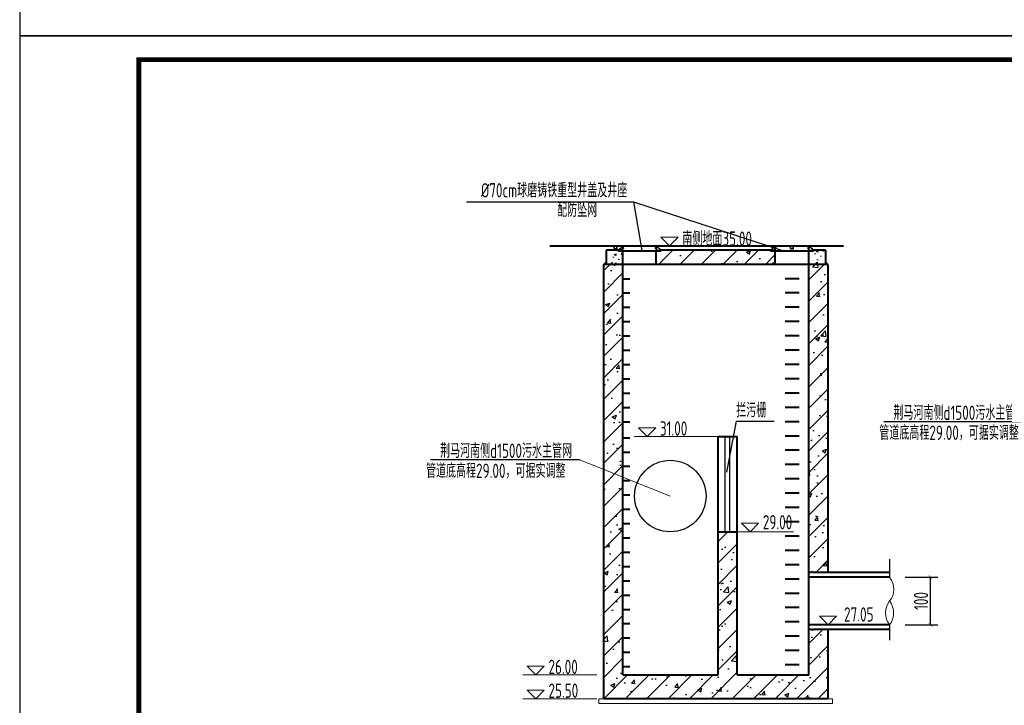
# Model space of a CAD drawing. Header units: millimetres. Extents: x 65530 to 130460, y -103607 to -18875.
# Tile 16 of 73: x 86219 to 88284, y -78464 to -77026. Entities that reach past the tile are written whole.
import ezdxf

# ---------------------------------------------------------------- set-up
doc = ezdxf.new("R2010")
doc.units = ezdxf.units.MM
doc.header["$LTSCALE"] = 0.5
for name, color, linetype, lineweight in [('LAYER3', 7, 'Continuous', 50), ('填充', 4, 'Continuous', 25), ('标注线', 4, 'Continuous', 13), ('粗线', 1, 'Continuous', 40), ('细实线', 7, 'Continuous', 25), ('细线', 3, 'Continuous', 25), ('轮廓', 1, 'Continuous', 40)]:
    doc.layers.add(name, color=color, linetype=linetype, lineweight=lineweight)
doc.styles.add('HzTxt', font='tssdeng.shx', dxfattribs={"width": 0.7, "bigfont": 'hztxt.shx'})
doc.dimstyles.new('1bi50', dxfattribs={"dimtxt": 30, "dimasz": 7.5, "dimexe": 15, "dimexo": 15, "dimgap": 5, "dimtad": 1, "dimdec": 0, "dimtxsty": 'HzTxt', "dimblk": 'ARCHTICK', "dimcen": 2.5, "dimclrd": 256, "dimclre": 256, "dimclrt": 256, "dimadec": 0, "dimazin": 0, "dimtfac": 1, "dimtdec": 0, "dimtmove": 2, "dimatfit": 2, "dimfxl": 0, "dimlwd": -1, "dimlwe": -1, "dimarcsym": 0})
pattern_1 = [(135, (86273.7216, -77540.2586), (-0.2245064, -0.2245064), [])]
pattern_2 = [(45, (88764.10197, -77540.2318), (0.2245064, -0.2245064), [])]
pattern_3 = [(135, (86593.7228, -77540.2586), (-0.2245064, -0.2245064), [])]
pattern_4 = [(45, (89084.10317, -77540.2318), (0.2245064, -0.2245064), [])]

# ---------------------------------------------------------------- blocks, each defined once
blk = doc.blocks.new('_ArchTick')
at = {"color": 0, "linetype": 'ByBlock', "const_width": 0.15}
blk.add_lwpolyline([(-0.5, -0.5), (0.5, 0.5)], dxfattribs=at)
blk = doc.blocks.new('*D685')
at = {"layer": 'Defpoints', "color": 0}
for p in [(88061, -78195.4), (88129.5, -78195.4), (88061, -78295.4)]:
    blk.add_point(p, dxfattribs=at)
at = {"layer": '细实线'}
for p, q in [((88076, -78195.4), (88144.5, -78195.4)), ((88129.5, -78295.4), (88129.5, -78195.4)), ((88076, -78295.4), (88144.5, -78295.4))]:
    blk.add_line(p, q, dxfattribs=at)
at = {"layer": '细实线', "xscale": 7.5, "yscale": 7.5, "zscale": 7.5}
for p, rotation in [((88129.5, -78195.4), 90), ((88129.5, -78295.4), 270)]:
    blk.add_blockref('_ArchTick', p, dxfattribs=dict(at, rotation=rotation))
at = {"layer": '细实线', "insert": (88109.5, -78245.4), "char_height": 30, "attachment_point": 5, "rotation": 90, "style": 'HzTxt'}
blk.add_mtext('100', dxfattribs=at)

msp = doc.modelspace()

# ---------------------------------------------------------------- hatches: boundary and pattern name
at = {"layer": '填充'}
h = msp.add_hatch(dxfattribs=at)
h.set_pattern_fill('ANSI31', color=256, scale=10, style=0)
h.set_pattern_definition([(45, (0, 7053.27), (-22.45064, 22.45064), [])])
h.paths.add_polyline_path([(87803.91, -77539.41), (87803.91, -77511.41), (87793.91, -77511.41), (87793.91, -77509.41), (87563.91, -77509.41), (87563.91, -77511.41), (87553.91, -77511.41), (87553.91, -77539.41)])
h = msp.add_hatch(dxfattribs=at)
h.set_pattern_fill('ANSI31', color=256, scale=10, style=0)
h.set_pattern_definition([(45, (159.398, -11095.065), (-22.45064, 22.45064), [])])
h.paths.add_polyline_path([(87913.91, -78450.4), (87913.91, -78305.4), (87883.15, -78305.4), (87881.15, -78307.2), (87879.15, -78305.4), (87873.91, -78305.4), (87873.91, -78400.4), (87723.91, -78400.4), (87723.91, -78100.4), (87683.91, -78100.4), (87683.91, -78400.4), (87483.91, -78400.4), (87483.91, -77985.32), (87443.91, -77969.24), (87443.91, -78450.4)])
h.paths.add_polyline_path([(87913.91, -77534.41), (87873.91, -77534.41), (87873.91, -78185.4), (87879.15, -78185.4), (87881.15, -78183.6), (87883.15, -78185.4), (87913.91, -78185.4)])
h.paths.add_polyline_path([(87483.91, -77534.41), (87443.91, -77534.41), (87443.91, -77969.24), (87483.91, -77985.32)])
h.paths.add_polyline_path([(87768.56, -78104.29), (87888.5, -78104.29), (87888.5, -78049.77), (87768.56, -78049.77)], flags=25)
at = {"layer": '标注线'}
h = msp.add_hatch(dxfattribs=at)
h.set_pattern_fill('AR-CONC', color=256, scale=0.2)
h.set_pattern_definition([(50, (52556.637, -80591.065), (36.436934, -3.187817), [3.81, -41.91]), (355, (52556.637, -80591.065), (-7.048684, 38.21137), [3.048, -33.528117]), (100.45144, (52559.674, -80591.33), (29.38825, 35.02355), [3.238, -35.61805]), (46.1842, (52556.637, -80580.905), (54.21581, -8.408466), [5.715, -62.865]), (96.63556, (52561.155, -80581.606), (47.48083, 49.485225), [4.857005, -53.42712]), (351.18415, (52556.64, -80580.905), (47.48083, 49.485225), [4.57199, -50.29195]), (21, (52561.717, -80583.445), (30.322878, -20.45304), [3.81, -41.91]), (326, (52561.717, -80583.445), (12.360406, 36.837593), [3.048, -33.528]), (71.45144, (52564.244, -80585.15), (42.683284, 16.384554), [3.238, -35.617988]), (37.5, (52556.637, -80591.065), (0.6177207, 16.911008), [0, -33.1216, 0, -34.036, 0, -33.655]), (7.5, (52556.637, -80591.065), (13.3639325, 20.036115), [0, -19.4056, 0, -32.3596, 0, -12.827]), (327.5, (52545.309, -80591.065), (27.118119, -1.145749), [0, -12.7, 0, -39.624, 0, -52.578]), (317.5, (52540.23, -80591.065), (29.625836, 5.085298), [0, -16.51, 0, -26.3144, 0, -37.338])])
h.paths.add_polyline_path([(87448.91, -77539.41), (87448.91, -77514.41), (87473.91, -77514.41), (87473.91, -77516.41), (87483.91, -77516.41), (87483.91, -77539.41)])
h = msp.add_hatch(dxfattribs=at)
h.set_pattern_fill('AR-CONC', color=256, scale=0.2)
h.set_pattern_definition([(50, (52980.017, -80584.043), (36.436934, -3.187817), [3.81, -41.91]), (355, (52980.017, -80584.043), (-7.048684, 38.21137), [3.048, -33.528117]), (100.45144, (52983.054, -80584.31), (29.38825, 35.02355), [3.238, -35.61805]), (46.1842, (52980.017, -80573.883), (54.21581, -8.408466), [5.715, -62.865]), (96.63556, (52984.535, -80574.584), (47.48083, 49.485225), [4.857005, -53.42712]), (351.18415, (52980.02, -80573.883), (47.48083, 49.485225), [4.57199, -50.29195]), (21, (52985.097, -80576.423), (30.322878, -20.45304), [3.81, -41.91]), (326, (52985.097, -80576.423), (12.360406, 36.837593), [3.048, -33.528]), (71.45144, (52987.624, -80578.128), (42.683284, 16.384554), [3.238, -35.617988]), (37.5, (52980.017, -80584.043), (0.6177207, 16.911008), [0, -33.1216, 0, -34.036, 0, -33.655]), (7.5, (52980.017, -80584.043), (13.3639325, 20.036115), [0, -19.4056, 0, -32.3596, 0, -12.827]), (327.5, (52968.689, -80584.043), (27.118119, -1.145749), [0, -12.7, 0, -39.624, 0, -52.578]), (317.5, (52963.61, -80584.043), (29.625836, 5.085298), [0, -16.51, 0, -26.3144, 0, -37.338])])
h.paths.add_polyline_path([(87872.29, -77532.39), (87872.29, -77507.39), (87897.29, -77507.39), (87897.29, -77509.39), (87907.29, -77509.39), (87907.29, -77532.39)])
at = {"layer": '细实线'}
h = msp.add_hatch(dxfattribs=at)
h.set_pattern_fill('AR-CONC', color=256, scale=0.5, style=0)
h.set_pattern_definition([(50, (0, 7053.27), (91.092334, -7.969543), [9.525, -104.775]), (355, (0, 7053.27), (-17.62141, 95.52832), [7.62, -83.82]), (100.451, (7.59, 7052.605), (73.47125, 87.558344), [8.095, -89.045]), (46.1842, (0, 7078.67), (135.53952, -21.02116), [14.2875, -157.1625]), (96.6356, (11.3, 7076.92), (118.70212, 123.71278), [12.1425, -133.5675]), (351.184, (0, 7078.67), (118.7023, 123.71256), [11.43, -125.73]), (21, (12.7, 7072.32), (75.80744, -51.13276), [9.525, -104.775]), (326, (12.7, 7072.32), (30.901014, 92.09398), [7.62, -83.82]), (71.4514, (19.02, 7068.06), (106.708245, 40.96143), [8.095, -89.045]), (37.5, (0, 7053.27), (1.544302, 42.2775194), [0, -82.804, 0, -85.09, 0, -84.1375]), (7.5, (0, 7053.27), (33.409831, 50.090287), [0, -48.514, 0, -80.899, 0, -32.0675]), (327.5, (-28.32, 7053.27), (67.795298, -2.864372), [0, -31.75, 0, -99.06, 0, -131.445]), (317.5, (-41.02, 7053.27), (74.06459, 12.713246), [0, -41.275, 0, -65.786, 0, -93.345])])
h.paths.add_polyline_path([(87563.91, -77509.41), (87563.91, -77511.41), (87553.91, -77511.41), (87553.91, -77539.41), (87803.91, -77539.41), (87803.91, -77511.41), (87793.91, -77511.41), (87793.91, -77509.41)])
h = msp.add_hatch(dxfattribs=at)
h.set_pattern_fill('AR-CONC', color=256, scale=0.5, style=0)
h.set_pattern_definition([(50, (159.4, -11095.065), (91.092334, -7.969543), [9.525, -104.775]), (355, (159.4, -11095.065), (-17.62141, 95.52832), [7.62, -83.82]), (100.451, (166.99, -11095.73), (73.47125, 87.558344), [8.095, -89.045]), (46.1842, (159.4, -11069.66), (135.53952, -21.02116), [14.2875, -157.1625]), (96.6356, (170.69, -11071.42), (118.70212, 123.71278), [12.1425, -133.5675]), (351.184, (159.4, -11069.66), (118.7023, 123.71256), [11.43, -125.73]), (21, (172.1, -11076.015), (75.80744, -51.13276), [9.525, -104.775]), (326, (172.1, -11076.015), (30.901014, 92.09398), [7.62, -83.82]), (71.4514, (178.415, -11080.28), (106.708245, 40.96143), [8.095, -89.045]), (37.5, (159.398, -11095.065), (1.544302, 42.277519), [0, -82.804, 0, -85.09, 0, -84.1375]), (7.5, (159.4, -11095.065), (33.409831, 50.090287), [0, -48.514, 0, -80.899, 0, -32.0675]), (327.5, (131.077, -11095.065), (67.795298, -2.864372), [0, -31.75, 0, -99.06, 0, -131.445]), (317.5, (118.38, -11095.065), (74.06459, 12.713246), [0, -41.275, 0, -65.786, 0, -93.345])])
h.paths.add_polyline_path([(87873.91, -78185.4), (87879.15, -78185.4), (87881.15, -78183.6), (87883.15, -78185.4), (87913.91, -78185.4), (87913.91, -77534.41), (87873.91, -77534.41)])
h.paths.add_polyline_path([(87443.91, -78450.4), (87913.91, -78450.4), (87913.91, -78305.4), (87883.15, -78305.4), (87881.15, -78307.2), (87879.15, -78305.4), (87873.91, -78305.4), (87873.91, -78400.4), (87723.91, -78400.4), (87723.91, -78100.4), (87683.91, -78100.4), (87683.91, -78400.4), (87483.91, -78400.4), (87483.91, -77985.32), (87443.91, -77969.24)])
h.paths.add_polyline_path([(87443.91, -77969.24), (87483.91, -77985.32), (87483.91, -77534.41), (87443.91, -77534.41)])
h.paths.add_polyline_path([(87768.56, -78104.29), (87888.5, -78104.29), (87888.5, -78049.77), (87768.56, -78049.77)], flags=25)
at = {"layer": '细线', "linetype": 'Continuous', "lineweight": 25}
h = msp.add_hatch(dxfattribs=at)
h.set_pattern_fill('ANSI31', color=256, scale=0.1, angle=90, style=0)
h.set_pattern_definition(pattern_1)
h.paths.add_polyline_path([(87483.91, -77505.4), (87483.02, -77505.4), (87482.67, -77509.54), (87475.86, -77509.39), (87475.86, -77508.9), (87475.19, -77508.9), (87474.93, -77510.4), (87483.43, -77510.4)])
h = msp.add_hatch(dxfattribs=at)
h.set_pattern_fill('ANSI31', color=256, scale=0.1, angle=90, style=0)
h.set_pattern_definition(pattern_1)
h.paths.add_polyline_path([(87484.91, -77503.2), (87485.11, -77504.31), (87483.9, -77504.35), (87484.29, -77503.21), (87484.04, -77503.21), (87484.04, -77503.2), (87483.21, -77503.2), (87483.02, -77505.4), (87485.55, -77505.4), (87485.52, -77505.24)])
h.paths.add_polyline_path([(87483.98, -77500.44), (87483.24, -77500.43), (87483.31, -77503.2), (87484.04, -77503.2)])
h = msp.add_hatch(dxfattribs=at)
h.set_pattern_fill('ANSI31', color=256, scale=0.1, angle=90, style=0)
h.set_pattern_definition(pattern_2)
h.paths.add_polyline_path([(87552.92, -77503.17), (87552.72, -77504.28), (87553.92, -77504.32), (87553.53, -77503.18), (87553.79, -77503.18), (87553.79, -77503.17), (87554.61, -77503.17), (87554.8, -77505.37), (87552.27, -77505.37), (87552.31, -77505.21)])
h.paths.add_polyline_path([(87553.84, -77500.42), (87554.58, -77500.4), (87554.52, -77503.17), (87553.79, -77503.17)])
h = msp.add_hatch(dxfattribs=at)
h.set_pattern_fill('ANSI31', color=256, scale=0.1, angle=90, style=0)
h.set_pattern_definition(pattern_2)
h.paths.add_polyline_path([(87553.91, -77505.37), (87554.8, -77505.37), (87555.15, -77509.51), (87561.97, -77509.37), (87561.97, -77508.87), (87562.64, -77508.87), (87562.89, -77510.37), (87554.39, -77510.37)])
h = msp.add_hatch(dxfattribs=at)
h.set_pattern_fill('ANSI31', color=256, scale=0.1, angle=90, style=0)
h.set_pattern_definition(pattern_3)
h.paths.add_polyline_path([(87803.91, -77505.4), (87803.02, -77505.4), (87802.67, -77509.54), (87795.86, -77509.39), (87795.86, -77508.9), (87795.19, -77508.9), (87794.93, -77510.4), (87803.43, -77510.4)])
h = msp.add_hatch(dxfattribs=at)
h.set_pattern_fill('ANSI31', color=256, scale=0.1, angle=90, style=0)
h.set_pattern_definition(pattern_3)
h.paths.add_polyline_path([(87804.91, -77503.2), (87805.11, -77504.31), (87803.9, -77504.35), (87804.3, -77503.21), (87804.04, -77503.21), (87804.04, -77503.2), (87803.21, -77503.2), (87803.02, -77505.4), (87805.55, -77505.4), (87805.52, -77505.24)])
h.paths.add_polyline_path([(87803.98, -77500.44), (87803.24, -77500.43), (87803.31, -77503.2), (87804.04, -77503.2)])
h = msp.add_hatch(dxfattribs=at)
h.set_pattern_fill('ANSI31', color=256, scale=0.1, angle=90, style=0)
h.set_pattern_definition(pattern_4)
h.paths.add_polyline_path([(87872.92, -77503.17), (87872.72, -77504.28), (87873.93, -77504.32), (87873.53, -77503.18), (87873.79, -77503.18), (87873.79, -77503.17), (87874.62, -77503.17), (87874.8, -77505.37), (87872.27, -77505.37), (87872.31, -77505.21)])
h.paths.add_polyline_path([(87873.85, -77500.42), (87874.58, -77500.4), (87874.52, -77503.17), (87873.79, -77503.17)])
h = msp.add_hatch(dxfattribs=at)
h.set_pattern_fill('ANSI31', color=256, scale=0.1, angle=90, style=0)
h.set_pattern_definition(pattern_4)
h.paths.add_polyline_path([(87873.92, -77505.37), (87874.8, -77505.37), (87875.16, -77509.51), (87881.97, -77509.37), (87881.97, -77508.87), (87882.64, -77508.87), (87882.89, -77510.37), (87874.39, -77510.37)])

# ---------------------------------------------------------------- linework, layer by layer
at = {"color": 4}
msp.add_line((87721.48, -77868.33), (87701.66, -77975.13), dxfattribs=at)
for p, q in [((87697.65, -77900.4), (87697.65, -78100.4)), ((87707.65, -77900.4), (87707.65, -78100.4))]:
    msp.add_line(p, q)
at = {"color": 0}
msp.add_lwpolyline([(86218.76, -77059.87), (92518.76, -77059.87), (92518.76, -72604.87), (86218.76, -72604.87)], close=True, dxfattribs=at)
msp.add_lwpolyline([(86218.76, -80029.87), (90418.76, -80029.87), (90418.76, -77059.87), (86218.76, -77059.87)], close=True)
at = {"const_width": 10}
msp.add_lwpolyline([(86468.76, -77109.87), (90368.76, -77109.87), (90368.76, -79979.87), (86468.76, -79979.87), (86468.76, -77109.87)], dxfattribs=at)
at = {"layer": 'LAYER3', "color": 7, "lineweight": 50}
for p, q in [((87473.91, -77509.41), (87473.91, -77511.41)), ((87563.91, -77509.41), (87563.91, -77511.41))]:
    msp.add_line(p, q, dxfattribs=at)
at = {"layer": '标注线'}
for p, q in [((87483.24, -77500.43), (87483.24, -77500.4)), ((87554.58, -77500.4), (87554.58, -77500.4)), ((87859.62, -77500.4), (87859.41, -77500.85)), ((87683.91, -77900.4), (87508.05, -77900.4)), ((87393.82, -77949.1), (87583.58, -78025.4)), ((87841.72, -78100.4), (87723.91, -78100.4)), ((87429.76, -78400.4), (87274.25, -78400.4)), ((87429.76, -78450.4), (87274.25, -78450.4)), ((87433.91, -78460.4), (87433.91, -78450.4)), ((87443.91, -78450.4), (87433.91, -78450.4)), ((87923.91, -78460.4), (87433.91, -78460.4)), ((87923.91, -78450.4), (87913.91, -78450.4)), ((87923.91, -78460.4), (87923.91, -78450.4))]:
    msp.add_line(p, q, dxfattribs=at)
for points in [[(87582.01, -77500.37), (87599.97, -77482.41), (87564.05, -77482.41)], [(87534.98, -77900.4), (87552.94, -77882.44), (87517.03, -77882.44)], [(87750.85, -78100.4), (87768.8, -78082.44), (87732.89, -78082.44)], [(87914.5, -78295.4), (87932.46, -78277.44), (87896.54, -78277.44)], [(87301.18, -78400.4), (87319.14, -78382.44), (87283.23, -78382.44)], [(87301.18, -78450.4), (87319.14, -78432.44), (87283.23, -78432.44)]]:
    msp.add_lwpolyline(points, close=True, dxfattribs=at)
for centre, major_axis, ratio, start_param, end_param in [((88006.33, -78215.43), (41.42, -24.25), 0.8461921, -0.1744986, 1.0944449), ((88006.33, -78270.4), (45.74, 0), 0.9408152, -0.6198596, 0.6198596)]:
    msp.add_ellipse(centre, major_axis=major_axis, ratio=ratio, start_param=start_param, end_param=end_param, dxfattribs=at)
at = {"layer": '标注线', "extrusion": (0, 0, -1)}
msp.add_ellipse((88080.8, -78270.4), major_axis=(-45.74, 0), ratio=0.9408152, start_param=-0.6198596, end_param=0.6198596, dxfattribs=at)
at = {"layer": '粗线'}
for p, q in [((87331.09, -77500.37), (87947.13, -77500.37)), ((87473.91, -77509.41), (87448.91, -77509.41)), ((87448.91, -77509.41), (87448.91, -77539.41)), ((87563.91, -77511.41), (87473.91, -77511.41)), ((87483.91, -77539.41), (87483.91, -77511.41)), ((87553.91, -77539.41), (87553.91, -77511.41)), ((87793.91, -77509.41), (87563.91, -77509.41)), ((87793.91, -77509.41), (87793.91, -77511.41)), ((87883.91, -77511.41), (87793.91, -77511.41)), ((87803.91, -77539.41), (87803.91, -77511.41)), ((87873.91, -77539.41), (87873.91, -77511.41)), ((87908.91, -77509.41), (87883.91, -77509.41)), ((87883.91, -77509.41), (87883.91, -77511.41)), ((87908.91, -77509.41), (87908.91, -77539.41)), ((87443.91, -77539.41), (87448.91, -77534.41)), ((87913.91, -77539.41), (87908.91, -77534.41)), ((87443.91, -78450.4), (87443.91, -77539.41)), ((87913.91, -77539.41), (87443.91, -77539.41)), ((87483.91, -78400.4), (87483.91, -77539.41)), ((87873.91, -78400.4), (87873.91, -77539.41)), ((87913.91, -77539.41), (87913.91, -78185.4)), ((87483.91, -77569.41), (87498.91, -77569.41)), ((87854.24, -77569.41), (87824.25, -77569.41)), ((87483.91, -77599.41), (87498.91, -77599.41)), ((87854.24, -77599.41), (87824.25, -77599.41)), ((87483.91, -77629.41), (87498.91, -77629.41)), ((87854.24, -77629.41), (87824.25, -77629.41)), ((87483.91, -77659.41), (87498.91, -77659.41)), ((87854.24, -77659.41), (87824.25, -77659.41)), ((87483.91, -77689.41), (87498.91, -77689.41)), ((87854.24, -77689.41), (87824.25, -77689.41)), ((87483.91, -77719.41), (87498.91, -77719.41)), ((87854.24, -77719.41), (87824.25, -77719.41)), ((87483.91, -77749.41), (87498.91, -77749.41)), ((87854.24, -77749.41), (87824.25, -77749.41)), ((87483.91, -77779.41), (87498.91, -77779.41)), ((87854.24, -77779.41), (87824.25, -77779.41)), ((87483.91, -77809.41), (87498.91, -77809.41)), ((87854.24, -77809.41), (87824.25, -77809.41)), ((87483.91, -77839.41), (87498.91, -77839.41)), ((87854.24, -77839.41), (87824.25, -77839.41)), ((87483.91, -77869.41), (87498.91, -77869.41)), ((87854.24, -77869.41), (87824.25, -77869.41)), ((87483.91, -77903), (87498.91, -77903)), ((87683.91, -78400.4), (87683.91, -77900.4)), ((87683.91, -77900.4), (87723.91, -77900.4)), ((87723.91, -78400.4), (87723.91, -77900.4)), ((87854.24, -77899.41), (87824.25, -77899.41)), ((87854.24, -77929.41), (87824.25, -77929.41)), ((87483.91, -77933), (87498.91, -77933)), ((87483.91, -77963), (87498.91, -77963)), ((87854.24, -77959.41), (87824.25, -77959.41)), ((87483.91, -77993), (87498.91, -77993)), ((87854.24, -77989.41), (87824.25, -77989.41)), ((87483.91, -78023), (87498.91, -78023)), ((87854.24, -78019.41), (87824.25, -78019.41)), ((87483.91, -78053), (87498.91, -78053)), ((87854.24, -78049.41), (87824.25, -78049.41)), ((87483.91, -78083), (87498.91, -78083)), ((87854.24, -78079.41), (87824.25, -78079.41)), ((87483.91, -78113), (87498.91, -78113)), ((87683.91, -78100.4), (87723.91, -78100.4)), ((87854.24, -78109.41), (87824.25, -78109.41)), ((87483.91, -78143), (87498.91, -78143)), ((87854.24, -78139.41), (87824.25, -78139.41)), ((87483.91, -78173), (87498.91, -78173)), ((87854.24, -78169.41), (87824.25, -78169.41)), ((87854.24, -78199.41), (87824.25, -78199.41)), ((87483.91, -78203), (87498.91, -78203)), ((87483.91, -78233), (87498.91, -78233)), ((87854.24, -78229.41), (87824.25, -78229.41)), ((87854.24, -78259.41), (87824.25, -78259.41)), ((87483.91, -78263), (87498.91, -78263)), ((87483.91, -78293), (87498.91, -78293)), ((87854.24, -78289.41), (87824.25, -78289.41)), ((87483.91, -78323), (87498.91, -78323)), ((87854.24, -78319.41), (87824.25, -78319.41)), ((87913.91, -78305.4), (87913.91, -78450.4)), ((87483.91, -78353), (87498.91, -78353)), ((87854.24, -78349.41), (87824.25, -78349.41)), ((87483.91, -78383), (87498.91, -78383)), ((87854.24, -78379.41), (87824.25, -78379.41)), ((87483.91, -78400.4), (87683.91, -78400.4)), ((87723.91, -78400.4), (87873.91, -78400.4)), ((87913.91, -78450.4), (87443.91, -78450.4))]:
    msp.add_line(p, q, dxfattribs=at)
at = {"layer": '细实线'}
for p, q in [((87156.15, -77407.95), (87506.58, -77407.95)), ((87506.58, -77407.95), (87523.67, -77510.41)), ((87506.58, -77407.95), (87822.99, -77511.41)), ((87721.48, -77868.33), (87801.67, -77868.33)), ((88344.79, -77869.33), (88031.5, -77869.33)), ((87393.82, -77949.1), (87080.53, -77949.1)), ((88043.56, -78157.54), (88043.56, -78195.4)), ((88043.56, -78295.4), (88043.56, -78327.9))]:
    msp.add_line(p, q, dxfattribs=at)
msp.add_circle((87583.58, -78025.4), 75, dxfattribs=at)
at = {"layer": '细线', "linetype": 'Continuous', "lineweight": 25}
for p, q in [((87463.26, -77500.69), (87463.26, -77500.43)), ((87465.26, -77500.69), (87465.26, -77500.43)), ((87465.99, -77506.39), (87465.85, -77501.29)), ((87466.19, -77506.58), (87471.8, -77506.58)), ((87466.44, -77500.7), (87471.34, -77500.7)), ((87466.66, -77505.58), (87466.64, -77500.9)), ((87466.66, -77506.58), (87471.13, -77506.58)), ((87466.86, -77505.78), (87470.96, -77505.78)), ((87467.26, -77500.69), (87467.26, -77500.43)), ((87469.26, -77500.69), (87469.26, -77500.43)), ((87471.16, -77505.58), (87471.14, -77500.9)), ((87471.26, -77500.69), (87471.26, -77500.43)), ((87472, -77506.38), (87471.95, -77501.3)), ((87554.63, -77501.1), (87472.15, -77501.1)), ((87473.26, -77500.69), (87473.26, -77500.43)), ((87474.93, -77510.4), (87475.27, -77508.4)), ((87474.93, -77510.4), (87483.43, -77510.4)), ((87475.19, -77508.9), (87475.86, -77508.9)), ((87475.26, -77500.69), (87475.26, -77500.43)), ((87475.27, -77508.42), (87479.7, -77504.52)), ((87475.86, -77509.39), (87475.86, -77508.9)), ((87482.67, -77509.54), (87475.86, -77509.39)), ((87477.26, -77500.69), (87477.26, -77500.43)), ((87479.26, -77500.69), (87479.26, -77500.43)), ((87479.7, -77504.52), (87483.3, -77503.16)), ((87481.26, -77500.69), (87481.26, -77500.43)), ((87482.67, -77509.54), (87483.21, -77503.2)), ((87482.69, -77509.47), (87483.11, -77505.47)), ((87483.25, -77503.23), (87483.24, -77500.43)), ((87483.24, -77500.43), (87484.04, -77500.44)), ((87483.3, -77503.16), (87483.24, -77500.43)), ((87483.24, -77500.43), (87483.98, -77500.44)), ((87483.26, -77500.69), (87483.26, -77500.43)), ((87483.43, -77510.44), (87483.91, -77505.4)), ((87483.91, -77505.4), (87483.43, -77510.44)), ((87483.9, -77504.35), (87484.31, -77503.17)), ((87483.9, -77504.35), (87485.1, -77504.31)), ((87485.7, -77505.84), (87483.91, -77505.4)), ((87483.98, -77500.45), (87484.04, -77503.21)), ((87554.58, -77500.31), (87484.04, -77500.4)), ((87515.65, -77501.1), (87484.04, -77501.1)), ((87484.04, -77503.21), (87484.91, -77503.2)), ((87485.11, -77504.3), (87484.9, -77503.17)), ((87484.91, -77503.2), (87485.7, -77505.84)), ((87485.26, -77500.69), (87485.26, -77500.43)), ((87485.7, -77505.84), (87485.55, -77505.37)), ((87487.26, -77500.69), (87487.26, -77500.43)), ((87497.26, -77500.69), (87497.26, -77500.43)), ((87497.26, -77500.69), (87554.58, -77500.7)), ((87499.26, -77500.69), (87499.26, -77500.43)), ((87501.26, -77500.69), (87501.26, -77500.43)), ((87503.26, -77500.69), (87503.26, -77500.43)), ((87505.26, -77500.69), (87505.26, -77500.43)), ((87507.26, -77500.69), (87507.26, -77500.43)), ((87509.26, -77500.69), (87509.26, -77500.43)), ((87511.26, -77500.69), (87511.26, -77500.43)), ((87539.26, -77500.69), (87539.26, -77500.43)), ((87552.92, -77503.17), (87552.13, -77505.82)), ((87552.13, -77505.82), (87552.28, -77505.34)), ((87552.13, -77505.82), (87553.91, -77505.37)), ((87552.72, -77504.28), (87552.92, -77503.14)), ((87553.92, -77504.32), (87552.72, -77504.28)), ((87553.79, -77503.18), (87552.92, -77503.17)), ((87553.92, -77504.32), (87553.52, -77503.14)), ((87554.58, -77500.4), (87553.78, -77500.42)), ((87553.78, -77500.42), (87553.78, -77500.82)), ((87553.78, -77500.42), (87553.78, -77500.82)), ((87553.84, -77500.42), (87553.79, -77503.18)), ((87554.58, -77500.4), (87553.84, -77500.42)), ((87554.4, -77510.42), (87553.91, -77505.37)), ((87553.91, -77505.37), (87554.4, -77510.42)), ((87562.89, -77510.37), (87554.4, -77510.37)), ((87554.52, -77503.13), (87554.58, -77500.4)), ((87558.12, -77504.5), (87554.52, -77503.13)), ((87554.58, -77503.2), (87554.58, -77500.4)), ((87555.15, -77509.51), (87554.61, -77503.17)), ((87555.13, -77509.45), (87554.71, -77505.45)), ((87555.15, -77509.51), (87561.97, -77509.37)), ((87562.56, -77508.39), (87558.12, -77504.5)), ((87561.97, -77509.37), (87561.97, -77508.87)), ((87562.64, -77508.87), (87561.97, -77508.87)), ((87562.89, -77510.37), (87562.55, -77508.37)), ((87794.93, -77510.4), (87795.28, -77508.4)), ((87794.93, -77510.4), (87803.43, -77510.4)), ((87795.19, -77508.9), (87795.86, -77508.9)), ((87795.27, -77508.42), (87799.7, -77504.52)), ((87795.86, -77509.39), (87795.86, -77508.9)), ((87802.67, -77509.54), (87795.86, -77509.39)), ((87799.7, -77504.52), (87803.31, -77503.16)), ((87802.67, -77509.54), (87803.21, -77503.2)), ((87802.7, -77509.47), (87803.11, -77505.47)), ((87803.25, -77503.23), (87803.24, -77500.43)), ((87803.24, -77500.43), (87804.04, -77500.44)), ((87803.31, -77503.16), (87803.24, -77500.43)), ((87803.24, -77500.43), (87803.98, -77500.44)), ((87803.43, -77510.44), (87803.91, -77505.4)), ((87803.91, -77505.4), (87803.43, -77510.44)), ((87803.9, -77504.35), (87804.31, -77503.17)), ((87803.9, -77504.35), (87805.1, -77504.31)), ((87805.7, -77505.84), (87803.91, -77505.4)), ((87803.98, -77500.45), (87804.04, -77503.21)), ((87874.63, -77500.4), (87804.04, -77500.4)), ((87835.65, -77501.1), (87804.04, -77501.1)), ((87804.04, -77503.21), (87804.91, -77503.2)), ((87805.11, -77504.3), (87804.9, -77503.17)), ((87804.91, -77503.2), (87805.7, -77505.84)), ((87805.7, -77505.84), (87805.55, -77505.37)), ((87817.26, -77500.69), (87817.26, -77500.43)), ((87817.26, -77500.69), (87859.48, -77500.7)), ((87819.26, -77500.69), (87819.26, -77500.43)), ((87821.26, -77500.69), (87821.26, -77500.43)), ((87823.26, -77500.69), (87823.26, -77500.43)), ((87825.26, -77500.69), (87825.26, -77500.43)), ((87827.26, -77500.69), (87827.26, -77500.43)), ((87829.26, -77500.69), (87829.26, -77500.43)), ((87831.26, -77500.69), (87831.26, -77500.43)), ((87833.26, -77500.69), (87833.26, -77500.43)), ((87835.26, -77500.69), (87835.26, -77500.43)), ((87835.99, -77506.39), (87835.85, -77501.29)), ((87836.19, -77506.58), (87841.8, -77506.58)), ((87836.44, -77500.7), (87841.34, -77500.7)), ((87836.66, -77505.58), (87836.64, -77500.9)), ((87836.67, -77506.58), (87841.13, -77506.58)), ((87836.86, -77505.78), (87840.96, -77505.78)), ((87837.26, -77500.69), (87837.26, -77500.43)), ((87839.26, -77500.69), (87839.26, -77500.43)), ((87841.16, -77505.58), (87841.14, -77500.9)), ((87841.26, -77500.69), (87841.26, -77500.43)), ((87842, -77506.38), (87841.95, -77501.3)), ((87874.63, -77501.1), (87842.15, -77501.1)), ((87843.26, -77500.69), (87843.26, -77500.43)), ((87845.26, -77500.69), (87845.26, -77500.43)), ((87847.26, -77500.69), (87847.26, -77500.43)), ((87849.26, -77500.69), (87849.26, -77500.43)), ((87851.26, -77500.69), (87851.26, -77500.43)), ((87853.26, -77500.69), (87853.26, -77500.43)), ((87855.26, -77500.69), (87855.26, -77500.43)), ((87857.26, -77500.69), (87857.26, -77500.43)), ((87859.26, -77500.69), (87859.26, -77500.43)), ((87872.92, -77503.17), (87872.13, -77505.82)), ((87872.13, -77505.82), (87872.28, -77505.34)), ((87872.13, -77505.82), (87873.92, -77505.37)), ((87872.72, -77504.28), (87872.92, -77503.14)), ((87873.93, -77504.32), (87872.72, -77504.28)), ((87873.79, -77503.18), (87872.92, -77503.17)), ((87873.93, -77504.32), (87873.52, -77503.14)), ((87874.58, -77500.4), (87873.78, -77500.42)), ((87873.78, -77500.42), (87873.78, -77500.82)), ((87873.78, -77500.42), (87873.78, -77500.82)), ((87873.85, -77500.42), (87873.79, -77503.18)), ((87874.58, -77500.4), (87873.85, -77500.42)), ((87874.4, -77510.42), (87873.92, -77505.37)), ((87873.92, -77505.37), (87874.4, -77510.42)), ((87882.89, -77510.37), (87874.4, -77510.37)), ((87874.52, -77503.13), (87874.58, -77500.4)), ((87878.13, -77504.5), (87874.52, -77503.13)), ((87874.58, -77503.2), (87874.58, -77500.4)), ((87875.16, -77509.51), (87874.62, -77503.17)), ((87875.13, -77509.45), (87874.71, -77505.45)), ((87875.16, -77509.51), (87881.97, -77509.37)), ((87882.56, -77508.39), (87878.13, -77504.5)), ((87881.97, -77509.37), (87881.97, -77508.87)), ((87882.64, -77508.87), (87881.97, -77508.87)), ((87882.89, -77510.37), (87882.55, -77508.37))]:
    msp.add_line(p, q, dxfattribs=at)
at = {"layer": '细线'}
for p, q in [((87483.43, -77510.4), (87563.91, -77510.42)), ((87803.43, -77510.4), (87874.4, -77510.42))]:
    msp.add_line(p, q, dxfattribs=at)
at = {"layer": '细线', "linetype": 'Continuous', "lineweight": 25}
for centre, start, end in [((87465.65, -77501.3), 1.5654, 90), ((87466.19, -77506.38), 181.5654, 270), ((87466.44, -77500.9), 0.24549, 90), ((87466.86, -77505.58), 180.24549, 270), ((87470.96, -77505.58), 270, 0.24549), ((87471.34, -77500.9), 90, 180.24549), ((87471.8, -77506.38), 270, 0.56819), ((87472.15, -77501.3), 90, 180.56819), ((87835.65, -77501.3), 1.5654, 90), ((87836.19, -77506.38), 181.5654, 270), ((87836.44, -77500.9), 0.24549, 90), ((87836.86, -77505.58), 180.24549, 270), ((87840.96, -77505.58), 270, 0.24549), ((87841.34, -77500.9), 90, 180.24549), ((87841.8, -77506.38), 270, 0.56819), ((87842.15, -77501.3), 90, 180.56819)]:
    msp.add_arc(centre, 0.2, start, end, dxfattribs=at)
at = {"layer": '轮廓'}
for p, q in [((87879.15, -78185.4), (87874.15, -78185.4)), ((88043.56, -78195.4), (87874.15, -78195.4)), ((87880.15, -78184.5), (87879.15, -78185.4)), ((87882.15, -78184.5), (87880.15, -78184.5)), ((87882.15, -78184.5), (87883.15, -78185.4)), ((88043.56, -78185.4), (87883.15, -78185.4)), ((88043.56, -78295.4), (87874.15, -78295.4)), ((87879.15, -78305.4), (87874.15, -78305.4)), ((87880.15, -78306.3), (87879.15, -78305.4)), ((87882.15, -78306.3), (87880.15, -78306.3)), ((87882.15, -78306.3), (87883.15, -78305.4)), ((88043.56, -78305.4), (87883.15, -78305.4))]:
    msp.add_line(p, q, dxfattribs=at)

# ---------------------------------------------------------------- texts
at = {"layer": '标注线', "style": 'HzTxt', "width": 0.7}
for s, p in [('%%C70cm球磨铸铁重型井盖及井座', (87186.52, -77399)), ('配防坠网', (87346.01, -77439.99)), ('南侧地面35.00', (87608.81, -77500.37)), ('拦污栅', (87721.89, -77860.19)), ('荆马河南侧d1500污水主管网', (88051.6, -77865.65)), ('31.00', (87561.78, -77898.61)), ('管道底高程29.00，可据实调整', (88022.09, -77907.58)), ('荆马河南侧d1500污水主管网', (87100.64, -77945.42)), ('管道底高程29.00，可据实调整', (87071.12, -77987.34)), ('29.00', (87777.64, -78095.21)), ('27.05', (87948.03, -78288.67)), ('26.00', (87327.98, -78398.61)), ('25.50', (87327.98, -78448.61))]:
    msp.add_text(s, height=30, dxfattribs=at).set_placement(p)

# ---------------------------------------------------------------- dimensions: what is measured, and where the dimension line sits
at = {"layer": '细实线'}
dim = msp.add_linear_dim(base=(88129.45, -78195.4), p1=(88060.96, -78295.4), p2=(88060.96, -78195.4), angle=90, dimstyle='1bi50', dxfattribs=at)
dim.commit()
dim.dimension.update_dxf_attribs({"geometry": '*D685', "text_midpoint": (88109.45, -78245.4)})

doc.saveas('drawing.dxf')
